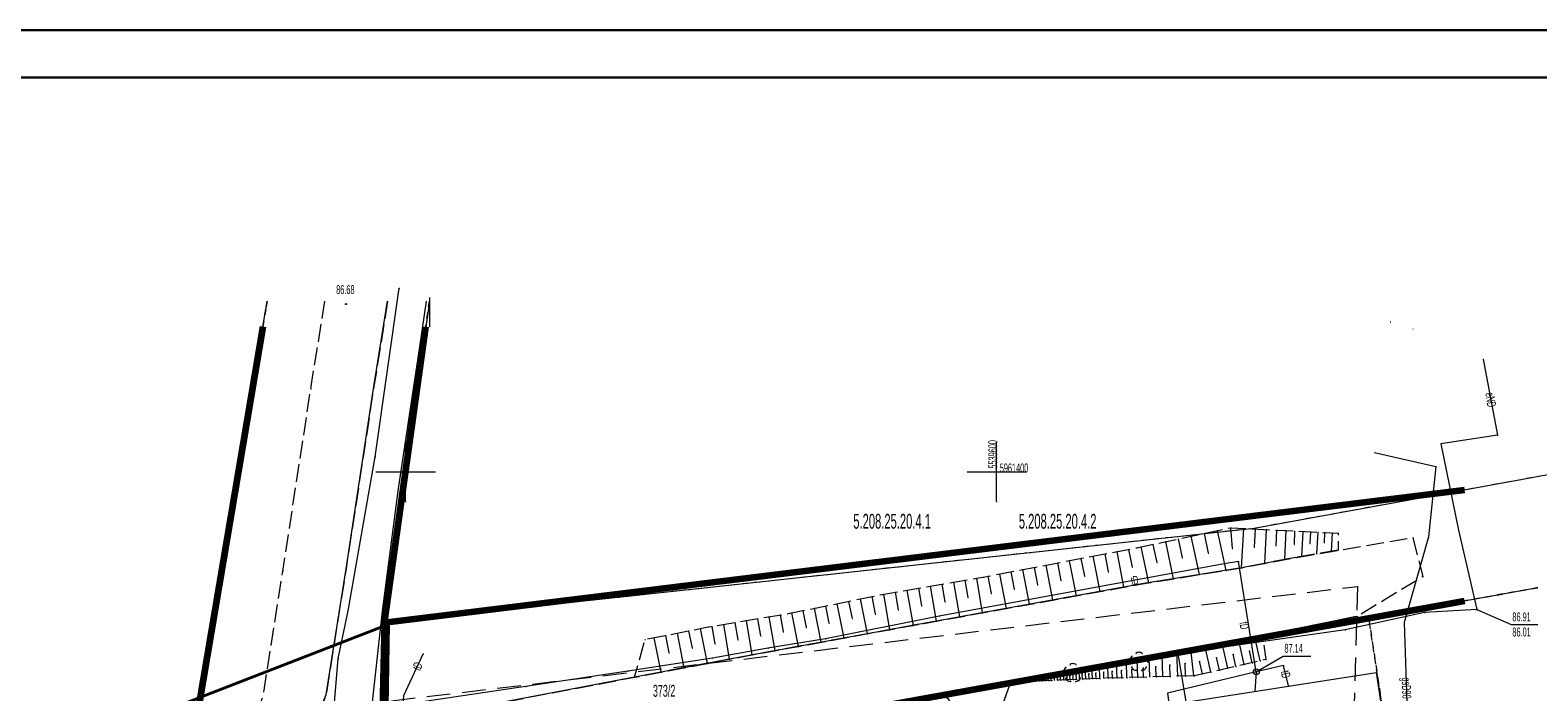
# Model space of a CAD drawing. Extents: x -198213 to 5540361, y 56395 to 5961443.
# Tile 72 of 75: x 5539518 to 5539646, y 5961381 to 5961437. Entities that reach past the tile are written whole.
import ezdxf

# ---------------------------------------------------------------- set-up
doc = ezdxf.new("R2010")
doc.units = 0
doc.header["$MEASUREMENT"] = 0
for name, pattern in [('L_0_03', [1, 0.5, -0.5]), ('L_0_06', [2, 1.5, -0.5]), ('L_0_0C', [3, 2, -1])]:
    doc.linetypes.add(name, pattern=pattern)
for name, color, linetype, lineweight in [('$ IE_OPISY', 7, 'Continuous', 25), ('000_Inne__niezydentyfikowane__Nr_Pióra__7', 8, 'Continuous', 13), ('0_Nr_Pióra__7', 8, 'Continuous', 13), ('211_numer_dzialki_ewidencyjnej_Nr_Pióra__96', 8, 'Continuous', 13), ('217_kontur_klasyfikacyjny_Nr_Pióra__3', 8, 'Continuous', 18), ('218_kontur_uzytku_gruntowego_Nr_Pióra__3', 8, 'Continuous', 18), ('219_dzialka_ewidencyjna_Nr_Pióra__96', 8, 'Continuous', 13), ('312_budynek_ewidencyjny_Nr_Pióra__7', 8, 'Continuous', 13), ('ARCH MAPA RUSINOWO_Nr_Pióra__60', 8, 'Continuous', 211), ('ARCH TABELA_Nr_Pióra__21', 8, 'Continuous', 9), ('drzewo_lisciaste_Nr_Pióra__7', 8, 'Continuous', 13), ('jezdnia_Nr_Pióra__7', 8, 'Continuous', 13), ('komora_podziemna_Nr_Pióra__7', 8, 'Continuous', 13), ('kraweznik_Nr_Pióra__7', 8, 'Continuous', 13), ('opios_Nr_Pióra__7', 8, 'Continuous', 13), ('pikieta_sztuczna_Atr2_Nr_Pióra__7', 8, 'Continuous', 13), ('pikieta_sztuczna_Nr_Pióra__7', 8, 'Continuous', 13), ('przewod_elektroenergetyczny_podziemny_Atr1_Nr_Pióra__7', 8, 'Continuous', 13), ('przewod_elektroenergetyczny_podziemny_Nr_Pióra__7', 8, 'Continuous', 13), ('przewod_gazowy_Atr1_Nr_Pióra__7', 8, 'Continuous', 13), ('przewod_gazowy_Nr_Pióra__7', 8, 'Continuous', 13), ('przewod_telekomunikacyjny_napowietrzny_Nr_Pióra__30', 8, 'Continuous', 35), ('przewod_telekomunikacyjny_podziemny_Atr1_Nr_Pióra__7', 8, 'Continuous', 13), ('przewod_telekomunikacyjny_podziemny_Nr_Pióra__7', 8, 'Continuous', 13), ('row_przydrozny__poligon__Nr_Pióra__7', 8, 'Continuous', 13), ('rzedna_Atr2_Nr_Pióra__7', 8, 'Continuous', 13), ('rzedna_Atr3_Nr_Pióra__7', 8, 'Continuous', 13), ('rzedna_Nr_Pióra__7', 8, 'Continuous', 13), ('skarpa_nieumocniona_Nr_Pióra__7', 8, 'Continuous', 13), ('Wstawianie_ramki_sekcyjnej_z_opisem_Nr_Pióra__7', 8, 'Continuous', 13), ('Zakres_Nr_Pióra__7', 8, 'Continuous', 13)]:
    doc.layers.add(name, color=color, linetype=linetype, lineweight=lineweight)
doc.layers.add('$ IE_Tabele', color=7, linetype='Continuous')
doc.styles.add('GENERATED_STYLE_8', font='ARIALN.TTF')
doc.linetypes.add('L_0_B0_SHX', pattern='A,0,[3,Rusinowo PAB zagospodarowanie 30.08.20251.Shx,S=15,R=0,X=0,Y=0],-15,0', length=15)

# ---------------------------------------------------------------- blocks, each defined once
blk = doc.blocks.new('Tabela - A2 (420x594)')
at = {"layer": '$ IE_Tabele', "lineweight": 30}
for p, q in [((5458231.63, 5929677.87), (5457934.63, 5929677.87)), ((5458227.13, 5929673.87), (5457942.63, 5929673.87))]:
    blk.add_line(p, q, dxfattribs=at)

msp = doc.modelspace()

# ---------------------------------------------------------------- linework, layer by layer
at = {"layer": '000_Inne__niezydentyfikowane__Nr_Pióra__7', "linetype": 'Continuous', "flags": 128}
for points in [[(5539618.67, 5961395.02), (5539619.39, 5961391.66)], [(5539619.79, 5961395.26), (5539619.94, 5961393.52)], [(5539620.88, 5961395.21), (5539620.69, 5961391.88)], [(5539621.88, 5961395.16), (5539621.8, 5961393.61)], [(5539622.81, 5961395.11), (5539622.66, 5961392.25)], [(5539623.67, 5961395.07), (5539623.61, 5961393.74)], [(5539624.47, 5961395.02), (5539624.35, 5961392.57)], [(5539625.21, 5961394.99), (5539625.16, 5961393.85)], [(5539613.23, 5961393.86), (5539613.56, 5961392.32)], [(5539614.28, 5961394.09), (5539614.95, 5961390.94)], [(5539615.35, 5961394.32), (5539615.7, 5961392.72)], [(5539616.44, 5961394.55), (5539617.14, 5961391.3)], [(5539617.55, 5961394.79), (5539617.9, 5961393.13)], [(5539625.91, 5961394.95), (5539625.8, 5961392.84)], [(5539626.55, 5961394.92), (5539626.5, 5961393.94)], [(5539627.16, 5961394.89), (5539627.07, 5961393.05)], [(5539627.75, 5961394.87), (5539627.71, 5961394.01)], [(5539628.39, 5961394.83), (5539628.31, 5961393.26)], [(5539606.15, 5961392.48), (5539606.72, 5961389.5)], [(5539607.14, 5961392.67), (5539607.43, 5961391.18)], [(5539608.14, 5961392.86), (5539608.72, 5961389.86)], [(5539609.15, 5961393.05), (5539609.44, 5961391.55)], [(5539610.16, 5961393.25), (5539610.73, 5961390.23)], [(5539611.17, 5961393.44), (5539611.46, 5961391.93)], [(5539612.19, 5961393.64), (5539612.84, 5961390.6)], [(5539599.26, 5961391.16), (5539599.54, 5961389.71)], [(5539600.24, 5961391.35), (5539600.8, 5961388.43)], [(5539601.21, 5961391.53), (5539601.49, 5961390.07)], [(5539602.19, 5961391.72), (5539602.76, 5961388.79)], [(5539603.18, 5961391.91), (5539603.46, 5961390.44)], [(5539604.16, 5961392.1), (5539604.73, 5961389.14)], [(5539605.15, 5961392.29), (5539605.44, 5961390.81)], [(5539592.42, 5961389.98), (5539592.93, 5961387.01)], [(5539593.4, 5961390.15), (5539593.66, 5961388.67)], [(5539594.39, 5961390.32), (5539594.89, 5961387.36)], [(5539595.37, 5961390.49), (5539595.62, 5961389.01)], [(5539596.35, 5961390.65), (5539596.85, 5961387.72)], [(5539597.32, 5961390.82), (5539597.57, 5961389.36)], [(5539598.29, 5961390.99), (5539598.79, 5961388.07)], [(5539585.52, 5961388.64), (5539585.82, 5961387.2)], [(5539586.49, 5961388.84), (5539587.08, 5961385.93)], [(5539587.47, 5961389.04), (5539587.77, 5961387.58)], [(5539588.45, 5961389.24), (5539589.05, 5961386.3)], [(5539589.44, 5961389.44), (5539589.74, 5961387.96)], [(5539590.43, 5961389.64), (5539590.95, 5961386.64)], [(5539591.43, 5961389.81), (5539591.68, 5961388.32)], [(5539578.83, 5961387.41), (5539579.31, 5961384.51)], [(5539579.79, 5961387.57), (5539580.03, 5961386.13)], [(5539580.74, 5961387.73), (5539581.23, 5961384.86)], [(5539581.7, 5961387.89), (5539581.94, 5961386.46)], [(5539582.65, 5961388.06), (5539583.22, 5961385.23)], [(5539583.6, 5961388.25), (5539583.89, 5961386.83)], [(5539584.56, 5961388.45), (5539585.14, 5961385.58)], [(5539572, 5961386.15), (5539572.29, 5961384.69)], [(5539572.97, 5961386.35), (5539573.55, 5961383.42)], [(5539573.95, 5961386.54), (5539574.24, 5961385.07)], [(5539574.93, 5961386.74), (5539575.52, 5961383.79)], [(5539575.91, 5961386.92), (5539576.16, 5961385.44)], [(5539576.89, 5961387.09), (5539577.38, 5961384.15)], [(5539577.86, 5961387.25), (5539578.11, 5961385.79)], [(5539571.02, 5961385.96), (5539571.6, 5961383.04)], [(5539616.69, 5961382.74), (5539616.44, 5961384.97)], [(5539618.13, 5961383.06), (5539617.65, 5961385.2)], [(5539619.55, 5961383.38), (5539619.08, 5961385.47)], [(5539620.94, 5961383.7), (5539620.48, 5961385.73)], [(5539621.62, 5961383.85), (5539621.4, 5961384.86)], [(5539622.3, 5961384), (5539621.85, 5961386)], [(5539608.74, 5961382.52), (5539608.71, 5961383.54)], [(5539609.43, 5961382.54), (5539609.4, 5961383.66)], [(5539610.19, 5961382.56), (5539610.15, 5961383.8)], [(5539611.02, 5961382.58), (5539610.98, 5961383.95)], [(5539611.94, 5961382.61), (5539611.89, 5961384.11)], [(5539612.95, 5961382.64), (5539612.9, 5961384.3)], [(5539613.5, 5961382.65), (5539613.47, 5961383.53)], [(5539614.07, 5961382.67), (5539614.02, 5961384.51)], [(5539614.68, 5961382.68), (5539614.65, 5961383.66)], [(5539615.32, 5961382.7), (5539615.26, 5961384.75)], [(5539615.99, 5961382.72), (5539615.96, 5961383.8)], [(5539617.41, 5961382.9), (5539617.17, 5961383.98)], [(5539618.85, 5961383.22), (5539618.61, 5961384.28)], [(5539620.25, 5961383.54), (5539620.02, 5961384.57)], [(5539601.69, 5961382.22), (5539601.69, 5961382.29)], [(5539601.96, 5961382.23), (5539601.95, 5961382.28)], [(5539602.22, 5961382.24), (5539602.22, 5961382.38)], [(5539602.49, 5961382.26), (5539602.49, 5961382.34)], [(5539602.76, 5961382.27), (5539602.75, 5961382.48)], [(5539603.02, 5961382.28), (5539603.02, 5961382.4)], [(5539603.29, 5961382.29), (5539603.28, 5961382.57)], [(5539603.56, 5961382.3), (5539603.55, 5961382.46)], [(5539603.82, 5961382.31), (5539603.81, 5961382.67)], [(5539604.09, 5961382.32), (5539604.08, 5961382.52)], [(5539604.36, 5961382.33), (5539604.34, 5961382.76)], [(5539604.62, 5961382.35), (5539604.61, 5961382.58)], [(5539604.89, 5961382.36), (5539604.87, 5961382.86)], [(5539605.16, 5961382.37), (5539605.14, 5961382.64)], [(5539605.42, 5961382.38), (5539605.4, 5961382.95)], [(5539605.69, 5961382.39), (5539605.68, 5961382.69)], [(5539605.96, 5961382.4), (5539605.93, 5961383.05)], [(5539606.22, 5961382.41), (5539606.21, 5961382.75)], [(5539606.49, 5961382.43), (5539606.46, 5961383.14)], [(5539606.76, 5961382.44), (5539606.74, 5961382.81)], [(5539607.01, 5961382.45), (5539606.98, 5961383.23)], [(5539607.27, 5961382.46), (5539607.25, 5961382.87)], [(5539607.54, 5961382.47), (5539607.5, 5961383.33)], [(5539607.82, 5961382.48), (5539607.8, 5961382.93)], [(5539608.11, 5961382.5), (5539608.07, 5961383.43)], [(5539608.42, 5961382.51), (5539608.4, 5961383)], [(5539609.08, 5961382.53), (5539609.06, 5961383.07)], [(5539609.8, 5961382.55), (5539609.78, 5961383.14)], [(5539610.59, 5961382.57), (5539610.57, 5961383.22)], [(5539611.47, 5961382.6), (5539611.45, 5961383.31)], [(5539612.43, 5961382.62), (5539612.41, 5961383.41)]]:
    msp.add_lwpolyline(points, dxfattribs=at)
at = {"layer": '0_Nr_Pióra__7', "linetype": 'Continuous'}
for p, q in [((5539549.47, 5961415.53), (5539549.52, 5961415.53)), ((5539544.97, 5961414.19), (5539545.02, 5961414.19)), ((5539633.3, 5961412.7), (5539633.35, 5961412.7)), ((5539635.2, 5961412.1), (5539635.25, 5961412.1)), ((5539551.18, 5961410.56), (5539551.23, 5961410.56)), ((5539641.17, 5961409.54), (5539641.22, 5961409.54)), ((5539541.99, 5961407.03), (5539542.04, 5961407.03)), ((5539547.33, 5961407.23), (5539547.38, 5961407.23)), ((5539642.38, 5961403.11), (5539642.43, 5961403.11)), ((5539550, 5961402.5), (5539550.05, 5961402.5)), ((5539600, 5961402.5), (5539600.05, 5961402.5)), ((5539631.96, 5961401.64), (5539632.01, 5961401.64)), ((5539637.58, 5961402.37), (5539637.63, 5961402.37)), ((5539547.43, 5961401.26), (5539547.48, 5961401.26)), ((5539637.15, 5961400.44), (5539637.2, 5961400.44)), ((5539547.5, 5961400), (5539547.55, 5961400)), ((5539552.5, 5961400), (5539552.55, 5961400)), ((5539597.5, 5961400), (5539597.55, 5961400)), ((5539600, 5961400), (5539600.05, 5961400)), ((5539602.5, 5961400), (5539602.55, 5961400)), ((5539549.39, 5961398.58), (5539549.44, 5961398.58)), ((5539550, 5961397.5), (5539550.05, 5961397.5)), ((5539600, 5961397.5), (5539600.05, 5961397.5)), ((5539618.67, 5961395.02), (5539618.72, 5961395.02)), ((5539619.79, 5961395.26), (5539619.84, 5961395.26)), ((5539619.82, 5961395.27), (5539619.87, 5961395.27)), ((5539620.88, 5961395.21), (5539620.93, 5961395.21)), ((5539621.47, 5961395.18), (5539621.52, 5961395.18)), ((5539621.88, 5961395.16), (5539621.93, 5961395.16)), ((5539622.81, 5961395.11), (5539622.86, 5961395.11)), ((5539623.67, 5961395.07), (5539623.72, 5961395.07)), ((5539624.35, 5961395.03), (5539624.4, 5961395.03)), ((5539624.47, 5961395.02), (5539624.52, 5961395.02)), ((5539625.21, 5961394.99), (5539625.26, 5961394.99)), ((5539639.08, 5961395.05), (5539639.13, 5961395.05)), ((5539613.23, 5961393.86), (5539613.28, 5961393.86)), ((5539614.28, 5961394.09), (5539614.33, 5961394.09)), ((5539615.35, 5961394.32), (5539615.4, 5961394.32)), ((5539616.44, 5961394.55), (5539616.49, 5961394.55)), ((5539617.55, 5961394.79), (5539617.6, 5961394.79)), ((5539623.61, 5961393.74), (5539623.66, 5961393.74)), ((5539625.16, 5961393.85), (5539625.21, 5961393.85)), ((5539625.91, 5961394.95), (5539625.96, 5961394.95)), ((5539626.5, 5961393.94), (5539626.55, 5961393.94)), ((5539626.55, 5961394.92), (5539626.6, 5961394.92)), ((5539627.16, 5961394.89), (5539627.21, 5961394.89)), ((5539627.71, 5961394.01), (5539627.76, 5961394.01)), ((5539627.75, 5961394.87), (5539627.8, 5961394.87)), ((5539628.39, 5961394.83), (5539628.44, 5961394.83)), ((5539628.89, 5961394.81), (5539628.94, 5961394.81)), ((5539635.21, 5961394.43), (5539635.26, 5961394.43)), ((5539636.54, 5961394.5), (5539636.59, 5961394.5)), ((5539606.15, 5961392.48), (5539606.2, 5961392.48)), ((5539607.14, 5961392.67), (5539607.19, 5961392.67)), ((5539608.14, 5961392.86), (5539608.19, 5961392.86)), ((5539609.15, 5961393.05), (5539609.2, 5961393.05)), ((5539610.16, 5961393.25), (5539610.21, 5961393.25)), ((5539611.17, 5961393.44), (5539611.22, 5961393.44)), ((5539611.85, 5961393.57), (5539611.9, 5961393.57)), ((5539612.19, 5961393.64), (5539612.24, 5961393.64)), ((5539615.7, 5961392.72), (5539615.75, 5961392.72)), ((5539617.9, 5961393.13), (5539617.95, 5961393.13)), ((5539619.94, 5961393.52), (5539619.99, 5961393.52)), ((5539620.46, 5961392.42), (5539620.51, 5961392.42)), ((5539621.8, 5961393.61), (5539621.85, 5961393.61)), ((5539624.35, 5961392.57), (5539624.4, 5961392.57)), ((5539625.3, 5961392.75), (5539625.35, 5961392.75)), ((5539625.8, 5961392.84), (5539625.85, 5961392.84)), ((5539627.07, 5961393.05), (5539627.12, 5961393.05)), ((5539628.31, 5961393.26), (5539628.36, 5961393.26)), ((5539628.88, 5961393.36), (5539628.93, 5961393.36)), ((5539539.63, 5961391.59), (5539539.68, 5961391.59)), ((5539544.97, 5961391.79), (5539545.02, 5961391.79)), ((5539599.26, 5961391.16), (5539599.31, 5961391.16)), ((5539600.24, 5961391.35), (5539600.29, 5961391.35)), ((5539601.21, 5961391.53), (5539601.26, 5961391.53)), ((5539602.19, 5961391.72), (5539602.24, 5961391.72)), ((5539603.18, 5961391.91), (5539603.23, 5961391.91)), ((5539604.16, 5961392.1), (5539604.21, 5961392.1)), ((5539605.15, 5961392.29), (5539605.2, 5961392.29)), ((5539607.43, 5961391.18), (5539607.48, 5961391.18)), ((5539609.44, 5961391.55), (5539609.49, 5961391.55)), ((5539611.46, 5961391.93), (5539611.51, 5961391.93)), ((5539613.56, 5961392.32), (5539613.61, 5961392.32)), ((5539617.14, 5961391.3), (5539617.19, 5961391.3)), ((5539619.24, 5961392.22), (5539619.29, 5961392.22)), ((5539619.39, 5961391.66), (5539619.44, 5961391.66)), ((5539620.69, 5961391.88), (5539620.74, 5961391.88)), ((5539620.72, 5961391.88), (5539620.77, 5961391.88)), ((5539622.66, 5961392.25), (5539622.71, 5961392.25)), ((5539592.42, 5961389.98), (5539592.47, 5961389.98)), ((5539593.4, 5961390.15), (5539593.45, 5961390.15)), ((5539594.39, 5961390.32), (5539594.44, 5961390.32)), ((5539595.37, 5961390.49), (5539595.42, 5961390.49)), ((5539596.35, 5961390.65), (5539596.4, 5961390.65)), ((5539597.32, 5961390.82), (5539597.37, 5961390.82)), ((5539598.29, 5961390.99), (5539598.34, 5961390.99)), ((5539598.84, 5961391.08), (5539598.89, 5961391.08)), ((5539601.49, 5961390.07), (5539601.54, 5961390.07)), ((5539603.46, 5961390.44), (5539603.51, 5961390.44)), ((5539605.44, 5961390.81), (5539605.49, 5961390.81)), ((5539610.73, 5961390.23), (5539610.78, 5961390.23)), ((5539612.46, 5961390.54), (5539612.51, 5961390.54)), ((5539612.84, 5961390.6), (5539612.89, 5961390.6)), ((5539614.95, 5961390.94), (5539615, 5961390.94)), ((5539630.53, 5961390.3), (5539630.58, 5961390.3)), ((5539636.06, 5961391.13), (5539636.11, 5961391.13)), ((5539585.52, 5961388.64), (5539585.57, 5961388.64)), ((5539586.49, 5961388.84), (5539586.54, 5961388.84)), ((5539587.47, 5961389.04), (5539587.52, 5961389.04)), ((5539588.45, 5961389.24), (5539588.5, 5961389.24)), ((5539589.44, 5961389.44), (5539589.49, 5961389.44)), ((5539590.32, 5961389.62), (5539590.37, 5961389.62)), ((5539590.43, 5961389.64), (5539590.48, 5961389.64)), ((5539591.43, 5961389.81), (5539591.48, 5961389.81)), ((5539593.66, 5961388.67), (5539593.71, 5961388.67)), ((5539595.62, 5961389.01), (5539595.67, 5961389.01)), ((5539597.57, 5961389.36), (5539597.62, 5961389.36)), ((5539599.54, 5961389.71), (5539599.59, 5961389.71)), ((5539602.76, 5961388.79), (5539602.81, 5961388.79)), ((5539604.73, 5961389.14), (5539604.78, 5961389.14)), ((5539606.72, 5961389.5), (5539606.77, 5961389.5)), ((5539608.72, 5961389.86), (5539608.77, 5961389.86)), ((5539545.14, 5961388.24), (5539545.19, 5961388.24)), ((5539548.03, 5961388.2), (5539548.08, 5961388.2)), ((5539578.83, 5961387.41), (5539578.88, 5961387.41)), ((5539579.79, 5961387.57), (5539579.84, 5961387.57)), ((5539580.74, 5961387.73), (5539580.79, 5961387.73)), ((5539581.7, 5961387.89), (5539581.75, 5961387.89)), ((5539582.51, 5961388.03), (5539582.56, 5961388.03)), ((5539582.65, 5961388.06), (5539582.7, 5961388.06)), ((5539583.6, 5961388.25), (5539583.65, 5961388.25)), ((5539584.56, 5961388.45), (5539584.61, 5961388.45)), ((5539587.77, 5961387.58), (5539587.82, 5961387.58)), ((5539589.74, 5961387.96), (5539589.79, 5961387.96)), ((5539591.68, 5961388.32), (5539591.73, 5961388.32)), ((5539594.89, 5961387.36), (5539594.94, 5961387.36)), ((5539595.13, 5961387.79), (5539595.18, 5961387.79)), ((5539596.85, 5961387.72), (5539596.9, 5961387.72)), ((5539598.79, 5961388.07), (5539598.84, 5961388.07)), ((5539600.8, 5961388.43), (5539600.85, 5961388.43)), ((5539630.51, 5961387.77), (5539630.56, 5961387.77)), ((5539631.48, 5961387.62), (5539631.53, 5961387.62)), ((5539636.19, 5961388.1), (5539636.24, 5961388.1)), ((5539640.61, 5961388.34), (5539640.66, 5961388.34)), ((5539640.61, 5961388.34), (5539640.66, 5961388.34)), ((5539572, 5961386.15), (5539572.05, 5961386.15)), ((5539572.97, 5961386.35), (5539573.02, 5961386.35)), ((5539573.95, 5961386.54), (5539574, 5961386.54)), ((5539574.93, 5961386.74), (5539574.98, 5961386.74)), ((5539575.6, 5961386.87), (5539575.65, 5961386.87)), ((5539575.91, 5961386.92), (5539575.96, 5961386.92)), ((5539576.89, 5961387.09), (5539576.94, 5961387.09)), ((5539577.86, 5961387.25), (5539577.91, 5961387.25)), ((5539580.03, 5961386.13), (5539580.08, 5961386.13)), ((5539581.94, 5961386.46), (5539581.99, 5961386.46)), ((5539583.89, 5961386.83), (5539583.94, 5961386.83)), ((5539585.82, 5961387.2), (5539585.87, 5961387.2)), ((5539589.05, 5961386.3), (5539589.1, 5961386.3)), ((5539590.95, 5961386.64), (5539591, 5961386.64)), ((5539592.93, 5961387.01), (5539592.98, 5961387.01)), ((5539593.82, 5961387.17), (5539593.87, 5961387.17)), ((5539622.48, 5961386.14), (5539622.53, 5961386.14)), ((5539629.48, 5961386.62), (5539629.53, 5961386.62)), ((5539634.49, 5961387.26), (5539634.54, 5961387.26)), ((5539643.52, 5961387.08), (5539643.57, 5961387.08)), ((5539645.73, 5961387.08), (5539645.78, 5961387.08)), ((5539570.26, 5961385.81), (5539570.31, 5961385.81)), ((5539571.02, 5961385.96), (5539571.07, 5961385.96)), ((5539574.24, 5961385.07), (5539574.29, 5961385.07)), ((5539576.16, 5961385.44), (5539576.21, 5961385.44)), ((5539578.11, 5961385.79), (5539578.16, 5961385.79)), ((5539580.65, 5961385.07), (5539580.7, 5961385.07)), ((5539581.23, 5961384.86), (5539581.28, 5961384.86)), ((5539583.22, 5961385.23), (5539583.27, 5961385.23)), ((5539585.14, 5961385.58), (5539585.19, 5961385.58)), ((5539585.54, 5961385.86), (5539585.59, 5961385.86)), ((5539587.08, 5961385.93), (5539587.13, 5961385.93)), ((5539616.44, 5961384.97), (5539616.49, 5961384.97)), ((5539617.65, 5961385.2), (5539617.7, 5961385.2)), ((5539619.08, 5961385.47), (5539619.13, 5961385.47)), ((5539620, 5961385.27), (5539620.05, 5961385.27)), ((5539620.48, 5961385.73), (5539620.53, 5961385.73)), ((5539621.4, 5961384.86), (5539621.45, 5961384.86)), ((5539621.59, 5961385.94), (5539621.64, 5961385.94)), ((5539621.85, 5961386), (5539621.9, 5961386)), ((5539544.31, 5961384.21), (5539544.36, 5961384.21)), ((5539551.51, 5961384.6), (5539551.56, 5961384.6)), ((5539572.29, 5961384.69), (5539572.34, 5961384.69)), ((5539575.52, 5961383.79), (5539575.57, 5961383.79)), ((5539575.96, 5961384.22), (5539576.01, 5961384.22)), ((5539577.38, 5961384.15), (5539577.43, 5961384.15)), ((5539578.17, 5961384.3), (5539578.22, 5961384.3)), ((5539579.31, 5961384.51), (5539579.36, 5961384.51)), ((5539606.2, 5961383.68), (5539606.25, 5961383.68)), ((5539606.46, 5961383.78), (5539606.51, 5961383.78)), ((5539606.72, 5961383.68), (5539606.77, 5961383.68)), ((5539608.71, 5961383.54), (5539608.76, 5961383.54)), ((5539609.4, 5961383.66), (5539609.45, 5961383.66)), ((5539610.15, 5961383.8), (5539610.2, 5961383.8)), ((5539610.98, 5961383.95), (5539611.03, 5961383.95)), ((5539611.28, 5961384.18), (5539611.33, 5961384.18)), ((5539611.29, 5961383.9), (5539611.34, 5961383.9)), ((5539611.42, 5961383.51), (5539611.47, 5961383.51)), ((5539611.45, 5961384.4), (5539611.5, 5961384.4)), ((5539611.5, 5961384.04), (5539611.55, 5961384.04)), ((5539611.78, 5961384.63), (5539611.83, 5961384.63)), ((5539611.89, 5961384.11), (5539611.94, 5961384.11)), ((5539612.04, 5961384.73), (5539612.09, 5961384.73)), ((5539612.04, 5961383.93), (5539612.09, 5961383.93)), ((5539612.3, 5961384.63), (5539612.35, 5961384.63)), ((5539612.63, 5961384.4), (5539612.68, 5961384.4)), ((5539612.66, 5961383.51), (5539612.71, 5961383.51)), ((5539612.79, 5961383.9), (5539612.84, 5961383.9)), ((5539612.8, 5961384.18), (5539612.85, 5961384.18)), ((5539612.9, 5961384.3), (5539612.95, 5961384.3)), ((5539613.47, 5961383.53), (5539613.52, 5961383.53)), ((5539614.02, 5961384.51), (5539614.07, 5961384.51)), ((5539614.65, 5961383.66), (5539614.7, 5961383.66)), ((5539615.26, 5961384.75), (5539615.31, 5961384.75)), ((5539615.34, 5961384.63), (5539615.39, 5961384.63)), ((5539615.96, 5961383.8), (5539616.01, 5961383.8)), ((5539617.17, 5961383.98), (5539617.22, 5961383.98)), ((5539618.61, 5961384.28), (5539618.66, 5961384.28)), ((5539620.02, 5961384.57), (5539620.07, 5961384.57)), ((5539620.25, 5961383.54), (5539620.3, 5961383.54)), ((5539620.94, 5961383.7), (5539620.99, 5961383.7)), ((5539621.62, 5961383.85), (5539621.67, 5961383.85)), ((5539622.3, 5961384), (5539622.35, 5961384)), ((5539622.77, 5961384.11), (5539622.82, 5961384.11)), ((5539624.24, 5961384.41), (5539624.29, 5961384.41)), ((5539624.27, 5961383.62), (5539624.32, 5961383.62)), ((5539626.52, 5961384.41), (5539626.57, 5961384.41)), ((5539568.82, 5961383.14), (5539568.87, 5961383.14)), ((5539569.38, 5961382.62), (5539569.43, 5961382.62)), ((5539571.6, 5961383.04), (5539571.65, 5961383.04)), ((5539573.55, 5961383.42), (5539573.6, 5961383.42)), ((5539601.69, 5961382.29), (5539601.74, 5961382.29)), ((5539601.69, 5961382.22), (5539601.74, 5961382.22)), ((5539601.95, 5961382.28), (5539602, 5961382.28)), ((5539601.96, 5961382.23), (5539602.01, 5961382.23)), ((5539602.22, 5961382.38), (5539602.27, 5961382.38)), ((5539602.22, 5961382.24), (5539602.27, 5961382.24)), ((5539602.49, 5961382.34), (5539602.54, 5961382.34)), ((5539602.49, 5961382.26), (5539602.54, 5961382.26)), ((5539602.75, 5961382.48), (5539602.8, 5961382.48)), ((5539602.76, 5961382.27), (5539602.81, 5961382.27)), ((5539603.02, 5961382.4), (5539603.07, 5961382.4)), ((5539603.02, 5961382.28), (5539603.07, 5961382.28)), ((5539603.28, 5961382.57), (5539603.33, 5961382.57)), ((5539603.29, 5961382.29), (5539603.34, 5961382.29)), ((5539603.55, 5961382.46), (5539603.6, 5961382.46)), ((5539603.56, 5961382.3), (5539603.61, 5961382.3)), ((5539603.81, 5961382.67), (5539603.86, 5961382.67)), ((5539603.82, 5961382.31), (5539603.87, 5961382.31)), ((5539604.08, 5961382.52), (5539604.13, 5961382.52)), ((5539604.09, 5961382.32), (5539604.14, 5961382.32)), ((5539604.34, 5961382.76), (5539604.39, 5961382.76)), ((5539604.36, 5961382.33), (5539604.41, 5961382.33)), ((5539604.61, 5961382.58), (5539604.66, 5961382.58)), ((5539604.62, 5961382.35), (5539604.67, 5961382.35)), ((5539604.87, 5961382.86), (5539604.92, 5961382.86)), ((5539604.89, 5961382.36), (5539604.94, 5961382.36)), ((5539605.14, 5961382.64), (5539605.19, 5961382.64)), ((5539605.16, 5961382.37), (5539605.21, 5961382.37)), ((5539605.4, 5961382.95), (5539605.45, 5961382.95)), ((5539605.42, 5961382.38), (5539605.47, 5961382.38)), ((5539605.68, 5961382.69), (5539605.73, 5961382.69)), ((5539605.69, 5961382.39), (5539605.74, 5961382.39)), ((5539605.7, 5961383.23), (5539605.75, 5961383.23)), ((5539605.71, 5961382.95), (5539605.76, 5961382.95)), ((5539605.84, 5961382.56), (5539605.89, 5961382.56)), ((5539605.87, 5961383.45), (5539605.92, 5961383.45)), ((5539605.93, 5961383.05), (5539605.98, 5961383.05)), ((5539605.96, 5961382.4), (5539606.01, 5961382.4)), ((5539605.99, 5961382.33), (5539606.04, 5961382.33)), ((5539606.21, 5961382.75), (5539606.26, 5961382.75)), ((5539606.22, 5961382.41), (5539606.27, 5961382.41)), ((5539606.26, 5961382.26), (5539606.31, 5961382.26)), ((5539606.46, 5961383.14), (5539606.51, 5961383.14)), ((5539606.46, 5961382.98), (5539606.51, 5961382.98)), ((5539606.49, 5961382.43), (5539606.54, 5961382.43)), ((5539606.66, 5961382.26), (5539606.71, 5961382.26)), ((5539606.74, 5961382.81), (5539606.79, 5961382.81)), ((5539606.76, 5961382.44), (5539606.81, 5961382.44)), ((5539606.93, 5961382.33), (5539606.98, 5961382.33)), ((5539606.98, 5961383.23), (5539607.03, 5961383.23)), ((5539607.01, 5961382.45), (5539607.06, 5961382.45)), ((5539607.05, 5961383.45), (5539607.1, 5961383.45)), ((5539607.08, 5961382.56), (5539607.13, 5961382.56)), ((5539607.21, 5961382.95), (5539607.26, 5961382.95)), ((5539607.22, 5961383.23), (5539607.27, 5961383.23)), ((5539607.25, 5961382.87), (5539607.3, 5961382.87)), ((5539607.27, 5961382.46), (5539607.32, 5961382.46)), ((5539607.5, 5961383.33), (5539607.55, 5961383.33)), ((5539607.54, 5961382.47), (5539607.59, 5961382.47)), ((5539607.8, 5961382.93), (5539607.85, 5961382.93)), ((5539607.82, 5961382.48), (5539607.87, 5961382.48)), ((5539608.07, 5961383.43), (5539608.12, 5961383.43)), ((5539608.11, 5961382.5), (5539608.16, 5961382.5)), ((5539608.4, 5961383), (5539608.45, 5961383)), ((5539608.42, 5961382.51), (5539608.47, 5961382.51)), ((5539608.7, 5961382.52), (5539608.75, 5961382.52)), ((5539608.74, 5961382.52), (5539608.79, 5961382.52)), ((5539609.06, 5961383.07), (5539609.11, 5961383.07)), ((5539609.08, 5961382.53), (5539609.13, 5961382.53)), ((5539609.43, 5961382.54), (5539609.48, 5961382.54)), ((5539609.78, 5961383.14), (5539609.83, 5961383.14)), ((5539609.8, 5961382.55), (5539609.85, 5961382.55)), ((5539610.19, 5961382.56), (5539610.24, 5961382.56)), ((5539610.57, 5961383.22), (5539610.62, 5961383.22)), ((5539610.59, 5961382.57), (5539610.64, 5961382.57)), ((5539611.02, 5961382.58), (5539611.07, 5961382.58)), ((5539611.45, 5961383.31), (5539611.5, 5961383.31)), ((5539611.47, 5961382.6), (5539611.52, 5961382.6)), ((5539611.57, 5961383.28), (5539611.62, 5961383.28)), ((5539611.84, 5961383.21), (5539611.89, 5961383.21)), ((5539611.94, 5961382.61), (5539611.99, 5961382.61)), ((5539612.24, 5961383.21), (5539612.29, 5961383.21)), ((5539612.41, 5961383.41), (5539612.46, 5961383.41)), ((5539612.43, 5961382.62), (5539612.48, 5961382.62)), ((5539612.51, 5961383.28), (5539612.56, 5961383.28)), ((5539612.95, 5961382.64), (5539613, 5961382.64)), ((5539613.5, 5961382.65), (5539613.55, 5961382.65)), ((5539614.07, 5961382.67), (5539614.12, 5961382.67)), ((5539614.68, 5961382.68), (5539614.73, 5961382.68)), ((5539615.32, 5961382.7), (5539615.37, 5961382.7)), ((5539615.99, 5961382.72), (5539616.04, 5961382.72)), ((5539616.69, 5961382.74), (5539616.74, 5961382.74)), ((5539616.72, 5961382.74), (5539616.77, 5961382.74)), ((5539617.41, 5961382.9), (5539617.46, 5961382.9)), ((5539618.13, 5961383.06), (5539618.18, 5961383.06)), ((5539618.85, 5961383.22), (5539618.9, 5961383.22)), ((5539619.55, 5961383.38), (5539619.6, 5961383.38)), ((5539621.97, 5961383.07), (5539622.02, 5961383.07)), ((5539621.97, 5961383.07), (5539622.02, 5961383.07)), ((5539621.97, 5961383.07), (5539622.02, 5961383.07)), ((5539632.11, 5961383.03), (5539632.16, 5961383.03)), ((5539632.11, 5961383.03), (5539632.16, 5961383.03)), ((5539560.16, 5961381.83), (5539560.21, 5961381.83)), ((5539601.19, 5961382.2), (5539601.24, 5961382.2)), ((5539621.84, 5961381.43), (5539621.89, 5961381.43)), ((5539624.7, 5961381.88), (5539624.75, 5961381.88))]:
    msp.add_line(p, q, dxfattribs=at)
at = {"layer": '217_kontur_klasyfikacyjny_Nr_Pióra__3', "linetype": 'L_0_03', "flags": 128}
for points in [[(5539645.79, 5961390.2), (5539631.48, 5961387.62)], [(5539631.48, 5961387.62), (5539633.12, 5961376.84)]]:
    msp.add_lwpolyline(points, dxfattribs=at)
at = {"layer": '218_kontur_uzytku_gruntowego_Nr_Pióra__3', "linetype": 'L_0_03', "flags": 128}
for points in [[(5539538.29, 5961414.43), (5539538.18, 5961413.76)], [(5539548.23, 5961387.22), (5539552.02, 5961414.43)], [(5539538.18, 5961413.76), (5539532.54, 5961380.41)], [(5539702.41, 5961409.93), (5539621.78, 5961395.21)], [(5539621.78, 5961395.21), (5539548.23, 5961387.22)], [(5539645.79, 5961390.2), (5539631.48, 5961387.62)], [(5539631.48, 5961387.62), (5539645.79, 5961390.2)], [(5539631.48, 5961387.62), (5539577.42, 5961377.86)], [(5539577.42, 5961377.86), (5539631.48, 5961387.62)], [(5539631.48, 5961387.62), (5539633.12, 5961376.84)], [(5539633.12, 5961376.84), (5539631.48, 5961387.62)], [(5539548.23, 5961387.22), (5539547.88, 5961372.53)], [(5539547.88, 5961372.53), (5539548.23, 5961387.22)]]:
    msp.add_lwpolyline(points, dxfattribs=at)
at = {"layer": '219_dzialka_ewidencyjna_Nr_Pióra__96', "linetype": 'Continuous', "flags": 128}
for points in [[(5539538.18, 5961413.76), (5539538.29, 5961414.43)], [(5539552.02, 5961414.43), (5539548.23, 5961387.22)], [(5539532.54, 5961380.41), (5539538.18, 5961413.76)], [(5539702.41, 5961409.93), (5539621.78, 5961395.21)], [(5539621.78, 5961395.21), (5539548.23, 5961387.22)], [(5539577.42, 5961377.86), (5539645.79, 5961390.2)], [(5539548.23, 5961387.22), (5539547.88, 5961372.53)]]:
    msp.add_lwpolyline(points, dxfattribs=at)
at = {"layer": '312_budynek_ewidencyjny_Nr_Pióra__7', "linetype": 'Continuous', "flags": 128}
for points in [[(5539616.01, 5961380.52), (5539632.11, 5961383.03)], [(5539632.11, 5961383.03), (5539633.03, 5961376.87)]]:
    msp.add_lwpolyline(points, dxfattribs=at)
at = {"layer": 'ARCH MAPA RUSINOWO_Nr_Pióra__60', "linetype": 'Continuous', "flags": 128}
for points in [[(5539537.93, 5961412.26), (5539532.54, 5961380.41), (5539513.45, 5961372.4)], [(5539548.23, 5961387.22), (5539551.72, 5961412.26)], [(5539639.57, 5961398.46), (5539548.23, 5961387.22), (5539547.88, 5961372.53)], [(5539547.88, 5961372.53), (5539639.57, 5961389.07)]]:
    msp.add_lwpolyline(points, dxfattribs=at)
at = {"layer": 'ARCH TABELA_Nr_Pióra__21', "linetype": 'Continuous'}
msp.add_line((5539552.07, 5961412.26), (5539552.07, 5961414.76), dxfattribs=at)
msp.add_line((5539552.07, 5961412.26), (5539552.07, 5961414.76), dxfattribs=at)
at = {"layer": 'drzewo_lisciaste_Nr_Pióra__7', "linetype": 'Continuous'}
for centre in [(5539612.04, 5961383.93), (5539606.46, 5961382.98)]:
    msp.add_circle(centre, 0.05, dxfattribs=at)
for centre, start, end in [((5539606.46, 5961383.38), 49.272, 130.728), ((5539611.66, 5961384.05), 121.308, 202.548), ((5539611.8, 5961383.61), 193.221, 274.871), ((5539612.04, 5961384.33), 49.272, 130.728), ((5539612.28, 5961383.61), 265.129, 346.779), ((5539612.42, 5961384.05), 337.452, 58.692), ((5539606.08, 5961383.1), 121.308, 202.548), ((5539606.22, 5961382.66), 193.221, 274.871), ((5539606.7, 5961382.66), 265.129, 346.779), ((5539606.84, 5961383.1), 337.452, 58.692)]:
    msp.add_arc(centre, 0.4, start, end, dxfattribs=at)
at = {"layer": 'jezdnia_Nr_Pióra__7', "linetype": 'L_0_06', "flags": 128}
msp.add_lwpolyline([(5539548.49, 5961414.43), (5539547.33, 5961407.23), (5539544.97, 5961391.79), (5539543.29, 5961381.17), (5539542.51, 5961379.21), (5539542.32, 5961378), (5539541.27, 5961367.82), (5539540.91, 5961364.2), (5539539.27, 5961350.25), (5539537.78, 5961334.89), (5539537.08, 5961322.75), (5539536.89, 5961318.2), (5539536.62, 5961311.58), (5539536.36, 5961303.63), (5539536.1, 5961297.03), (5539535.77, 5961288.6), (5539535.43, 5961273.08), (5539535.1, 5961256.9), (5539534.99, 5961242.98), (5539534.93, 5961227.39), (5539534.64, 5961223.09), (5539535.09, 5961219.59), (5539536.43, 5961215.63), (5539539.17, 5961211.64), (5539542.98, 5961209.08), (5539524.13, 5961213.68), (5539525.21, 5961214.75), (5539526.28, 5961216.3), (5539527.29, 5961219.19), (5539528.2, 5961223.48), (5539528.64, 5961231.21), (5539528.81, 5961241.22), (5539529.12, 5961251.99), (5539529.26, 5961264.73), (5539529.86, 5961279.51), (5539530.43, 5961293.38), (5539531.2, 5961309.49), (5539531.74, 5961322.55), (5539532.3, 5961332.49), (5539532.4, 5961334.04), (5539532.42, 5961334.45), (5539533.38, 5961343.25), (5539534.51, 5961357.7), (5539535.18, 5961364.16), (5539537.17, 5961379.01), (5539537.95, 5961380.97), (5539539.63, 5961391.59), (5539541.99, 5961407.03), (5539543.18, 5961414.43)], dxfattribs=at)
msp.add_lwpolyline([(5539544.69, 5961378.1), (5539545.9, 5961378.28), (5539556.8, 5961380.23), (5539569.38, 5961382.62), (5539578.17, 5961384.3), (5539593.82, 5961387.17), (5539612.46, 5961390.54), (5539620.72, 5961391.88), (5539625.3, 5961392.75), (5539628.88, 5961393.36), (5539635.21, 5961394.43), (5539636.06, 5961391.13), (5539630.51, 5961387.77), (5539622.48, 5961386.14), (5539621.59, 5961385.94), (5539611.5, 5961384.04), (5539601.19, 5961382.2), (5539600.39, 5961379.94), (5539600.42, 5961375.87), (5539597.08, 5961375.38), (5539596.78, 5961379.29), (5539596.74, 5961379.47), (5539595.9, 5961380.82), (5539594.82, 5961381.1), (5539584.45, 5961379.33), (5539577.08, 5961377.89), (5539569.92, 5961376.56), (5539560.38, 5961374.69), (5539552.68, 5961373.7), (5539546.03, 5961371.76), (5539544.9, 5961369.91), (5539541.27, 5961367.82), (5539542.32, 5961378), (5539542.51, 5961379.21)], close=True, dxfattribs=at)
at = {"layer": 'komora_podziemna_Nr_Pióra__7', "linetype": 'Continuous'}
msp.add_circle((5539621.97, 5961383.07), 0.25, dxfattribs=at)
at = {"layer": 'kraweznik_Nr_Pióra__7', "linetype": 'Continuous', "flags": 128}
for points in [[(5539535.43, 5961273.08), (5539535.77, 5961288.6), (5539535.88, 5961291.71), (5539536.1, 5961297.03), (5539536.36, 5961303.63), (5539536.62, 5961311.58), (5539536.89, 5961318.2), (5539537.08, 5961322.75), (5539537.78, 5961334.89), (5539539.27, 5961350.25), (5539540.91, 5961364.2), (5539541.27, 5961367.82), (5539542.32, 5961378), (5539542.51, 5961379.21), (5539543.29, 5961381.17), (5539544.97, 5961391.79), (5539547.33, 5961407.23), (5539548.49, 5961414.43)], [(5539625.3, 5961392.75), (5539620.72, 5961391.88), (5539612.46, 5961390.54), (5539593.82, 5961387.17), (5539578.17, 5961384.3), (5539569.38, 5961382.62), (5539556.8, 5961380.23), (5539545.9, 5961378.28), (5539544.69, 5961378.1), (5539542.51, 5961379.21)], [(5539630.51, 5961387.77), (5539622.48, 5961386.14), (5539621.59, 5961385.94), (5539611.5, 5961384.04), (5539601.19, 5961382.2), (5539600.39, 5961379.94), (5539600.42, 5961375.87)]]:
    msp.add_lwpolyline(points, dxfattribs=at)
at = {"layer": 'pikieta_sztuczna_Nr_Pióra__7', "linetype": 'Continuous'}
msp.add_circle((5539544.97, 5961414.19), 0.045, dxfattribs=at)
at = {"layer": 'przewod_elektroenergetyczny_podziemny_Nr_Pióra__7', "linetype": 'Continuous', "flags": 128}
msp.add_lwpolyline([(5539641.17, 5961409.54), (5539642.38, 5961403.11), (5539637.58, 5961402.37), (5539639.08, 5961395.05), (5539640.61, 5961388.34), (5539636.19, 5961388.1), (5539629.48, 5961386.62), (5539620, 5961385.27), (5539615.34, 5961384.63), (5539616.14, 5961379.68)], dxfattribs=at)
at = {"layer": 'przewod_gazowy_Nr_Pióra__7', "linetype": 'Continuous', "flags": 128}
msp.add_lwpolyline([(5539631.96, 5961401.64), (5539637.15, 5961400.44), (5539636.54, 5961394.5), (5539634.49, 5961387.26), (5539634.83, 5961376.24), (5539626.91, 5961372.38), (5539622.04, 5961373.05), (5539618.07, 5961372.06), (5539617.08, 5961369.4), (5539617.02, 5961366.51)], dxfattribs=at)
at = {"layer": 'przewod_telekomunikacyjny_napowietrzny_Nr_Pióra__30', "linetype": 'Continuous'}
for p, q in [((5539548.58, 5961387.11), (5539521.45, 5961376.59)), ((5539521.45, 5961376.59), (5539548.58, 5961387.11)), ((5539548.29, 5961366.44), (5539548.58, 5961387.11)), ((5539548.58, 5961387.11), (5539548.63, 5961387.11)), ((5539548.58, 5961387.11), (5539548.63, 5961387.11))]:
    msp.add_line(p, q, dxfattribs=at)
at = {"layer": 'przewod_telekomunikacyjny_napowietrzny_Nr_Pióra__30', "linetype": 'L_0_B0_SHX'}
for p, q in [((5539548.58, 5961387.11), (5539521.45, 5961376.59)), ((5539521.45, 5961376.59), (5539548.58, 5961387.11)), ((5539548.29, 5961366.44), (5539548.58, 5961387.11))]:
    msp.add_line(p, q, dxfattribs=at)
at = {"layer": 'przewod_telekomunikacyjny_podziemny_Nr_Pióra__7', "linetype": 'Continuous', "flags": 128}
for points in [[(5539621.97, 5961383.07), (5539620.46, 5961392.42), (5539619.24, 5961392.22), (5539595.13, 5961387.79), (5539585.54, 5961385.86), (5539580.65, 5961385.07), (5539575.96, 5961384.22), (5539568.82, 5961383.14), (5539560.16, 5961381.83), (5539551.43, 5961380.55), (5539549.81, 5961380.38)], [(5539549.81, 5961380.38), (5539549.86, 5961381.06), (5539551.51, 5961384.6)], [(5539624.7, 5961381.88), (5539624.27, 5961383.62), (5539621.97, 5961383.07)], [(5539621.97, 5961383.07), (5539614.45, 5961381.26), (5539615.68, 5961372.42), (5539616.21, 5961367.74), (5539615.03, 5961364.46), (5539609.12, 5961363.45), (5539607.72, 5961350.69), (5539593.15, 5961349.35)], [(5539621.97, 5961383.07), (5539621.84, 5961381.43)]]:
    msp.add_lwpolyline(points, dxfattribs=at)
at = {"layer": 'row_przydrozny__poligon__Nr_Pióra__7', "linetype": 'Continuous', "flags": 128}
msp.add_lwpolyline([(5539551.75, 5961414.43), (5539551.18, 5961410.56), (5539549.39, 5961398.58), (5539548.03, 5961388.2), (5539547.04, 5961379.24), (5539543.9, 5961379.44), (5539544.31, 5961384.21), (5539545.14, 5961388.24), (5539547.43, 5961401.26), (5539549.47, 5961415.53)], dxfattribs=at)
at = {"layer": 'rzedna_Atr2_Nr_Pióra__7', "linetype": 'Continuous', "flags": 128}
for points in [[(5539640.61, 5961388.34), (5539643.52, 5961387.08), (5539645.73, 5961387.08)], [(5539621.97, 5961383.07), (5539624.24, 5961384.41), (5539626.52, 5961384.41)]]:
    msp.add_lwpolyline(points, dxfattribs=at)
at = {"layer": 'rzedna_Nr_Pióra__7', "linetype": 'Continuous'}
for centre in [(5539640.61, 5961388.34), (5539621.97, 5961383.07)]:
    msp.add_circle(centre, 0.045, dxfattribs=at)
at = {"layer": 'skarpa_nieumocniona_Nr_Pióra__7', "linetype": 'L_0_06', "flags": 128}
for points in [[(5539628.88, 5961393.36), (5539625.3, 5961392.75), (5539620.72, 5961391.88), (5539612.46, 5961390.54), (5539593.82, 5961387.17), (5539578.17, 5961384.3), (5539569.38, 5961382.62), (5539570.26, 5961385.81), (5539575.6, 5961386.87), (5539582.51, 5961388.03), (5539590.32, 5961389.62), (5539598.84, 5961391.08), (5539611.85, 5961393.57), (5539619.82, 5961395.27), (5539621.47, 5961395.18), (5539624.35, 5961395.03), (5539628.89, 5961394.81)], [(5539628.88, 5961393.36), (5539625.3, 5961392.75), (5539620.72, 5961391.88), (5539612.46, 5961390.54), (5539593.82, 5961387.17), (5539578.17, 5961384.3), (5539569.38, 5961382.62), (5539570.26, 5961385.81), (5539575.6, 5961386.87), (5539582.51, 5961388.03), (5539590.32, 5961389.62), (5539598.84, 5961391.08), (5539611.85, 5961393.57), (5539619.82, 5961395.27), (5539621.47, 5961395.18), (5539624.35, 5961395.03), (5539628.89, 5961394.81)], [(5539616.72, 5961382.74), (5539608.7, 5961382.52), (5539601.19, 5961382.2), (5539611.5, 5961384.04), (5539621.59, 5961385.94), (5539622.48, 5961386.14), (5539622.77, 5961384.11)], [(5539616.72, 5961382.74), (5539608.7, 5961382.52), (5539601.19, 5961382.2), (5539611.5, 5961384.04), (5539621.59, 5961385.94), (5539622.48, 5961386.14), (5539622.77, 5961384.11)]]:
    msp.add_lwpolyline(points, close=True, dxfattribs=at)
at = {"layer": 'Wstawianie_ramki_sekcyjnej_z_opisem_Nr_Pióra__7', "linetype": 'Continuous', "flags": 128}
for points in [[(5539550, 5961397.5), (5539550, 5961402.5)], [(5539550, 5961397.5), (5539550, 5961402.5)], [(5539600, 5961397.5), (5539600, 5961402.5)], [(5539600, 5961397.5), (5539600, 5961402.5)], [(5539600, 5961397.5), (5539600, 5961402.5)], [(5539600, 5961397.5), (5539600, 5961402.5)], [(5539547.5, 5961400), (5539552.5, 5961400)], [(5539547.5, 5961400), (5539552.5, 5961400)], [(5539597.5, 5961400), (5539600, 5961400)], [(5539597.5, 5961400), (5539600, 5961400)], [(5539600, 5961400), (5539602.5, 5961400)], [(5539600, 5961400), (5539602.5, 5961400)]]:
    msp.add_lwpolyline(points, dxfattribs=at)
at = {"layer": 'Zakres_Nr_Pióra__7', "linetype": 'L_0_0C', "flags": 128}
msp.add_lwpolyline([(5539630.53, 5961390.3), (5539628.94, 5961331.74), (5539600.56, 5961283.04), (5539537.62, 5961279.94), (5539520.78, 5961299.6), (5539520.6, 5961305.18), (5539524.89, 5961364.28), (5539536.45, 5961379.17)], close=True, dxfattribs=at)

# ---------------------------------------------------------------- block references
at = {"layer": '$ IE_OPISY'}
msp.add_blockref('Tabela - A2 (420x594)', (81481.38, 31759.5), dxfattribs=at)

# ---------------------------------------------------------------- texts
at = {"layer": '211_numer_dzialki_ewidencyjnej_Nr_Pióra__96', "linetype": 'Continuous', "insert": (5539570.93, 5961381.97), "char_height": 1, "attachment_point": 1, "style": 'GENERATED_STYLE_8'}
msp.add_mtext('{\\W0.660000x;373/2}', dxfattribs=at)
at = {"layer": 'opios_Nr_Pióra__7', "linetype": 'Continuous', "insert": (5539600.06, 5961400.27), "char_height": 0.75, "attachment_point": 7, "rotation": 90, "style": 'GENERATED_STYLE_8'}
msp.add_mtext('{\\W0.660000x;5539600}', dxfattribs=at)
at = {"layer": 'opios_Nr_Pióra__7', "linetype": 'Continuous', "style": 'GENERATED_STYLE_8'}
for s, insert, char_height, attachment_point in [('{\\W0.660000x;5961400}', (5539600.27, 5961399.94), 0.75, 7), ('{\\W0.660000x;5.208.25.20.4.1}', (5539587.88, 5961396.44), 1.25, 1), ('{\\W0.660000x;5.208.25.20.4.2}', (5539601.88, 5961396.44), 1.25, 1)]:
    msp.add_mtext(s, dxfattribs=dict(at, insert=insert, char_height=char_height, attachment_point=attachment_point))
at = {"layer": 'pikieta_sztuczna_Atr2_Nr_Pióra__7', "linetype": 'Continuous', "insert": (5539544.14, 5961415.79), "char_height": 0.75, "attachment_point": 1, "style": 'GENERATED_STYLE_8'}
msp.add_mtext('{\\W0.660000x;86.68}', dxfattribs=at)
at = {"layer": 'przewod_elektroenergetyczny_podziemny_Atr1_Nr_Pióra__7', "linetype": 'Continuous', "insert": (5539642.08, 5961406.77), "char_height": 0.75, "attachment_point": 1, "rotation": 279, "style": 'GENERATED_STYLE_8'}
msp.add_mtext('{\\W0.660000x;eND}', dxfattribs=at)
at = {"layer": 'przewod_gazowy_Atr1_Nr_Pióra__7', "linetype": 'Continuous', "insert": (5539635.02, 5961382.61), "char_height": 0.75, "attachment_point": 1, "rotation": 271.8, "style": 'GENERATED_STYLE_8'}
msp.add_mtext('{\\W0.660000x;gsD90}', dxfattribs=at)
at = {"layer": 'przewod_telekomunikacyjny_podziemny_Atr1_Nr_Pióra__7', "linetype": 'Continuous', "char_height": 0.75, "attachment_point": 1, "style": 'GENERATED_STYLE_8'}
for insert, rotation in [((5539611.32, 5961391.14), 8.8), ((5539611.32, 5961391.14), 8.8), ((5539621.28, 5961387.36), 279.2), ((5539550.54, 5961383.43), 65), ((5539624.76, 5961383.25), 282.3)]:
    msp.add_mtext('{\\W0.660000x;tD}', dxfattribs=dict(at, insert=insert, rotation=rotation))
at = {"layer": 'rzedna_Atr2_Nr_Pióra__7', "linetype": 'Continuous', "char_height": 0.75, "attachment_point": 1, "style": 'GENERATED_STYLE_8'}
for s, insert in [('{\\W0.660000x;86.91}', (5539643.63, 5961388.1)), ('{\\W0.660000x;87.14}', (5539624.35, 5961385.44))]:
    msp.add_mtext(s, dxfattribs=dict(at, insert=insert))
at = {"layer": 'rzedna_Atr3_Nr_Pióra__7', "linetype": 'Continuous', "insert": (5539643.63, 5961386.82), "char_height": 0.75, "attachment_point": 1, "style": 'GENERATED_STYLE_8'}
msp.add_mtext('{\\W0.660000x;86.01}', dxfattribs=at)

doc.saveas('drawing.dxf')
